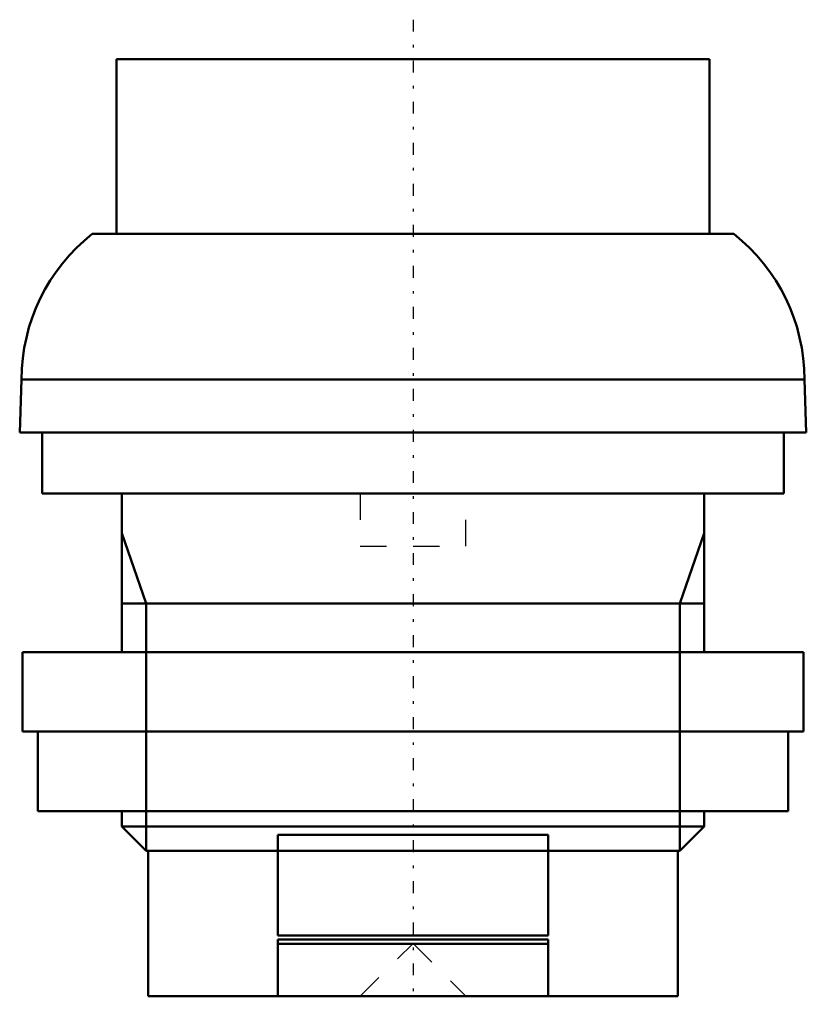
# Model space of a CAD drawing. Header units: millimetres. Extents: x -14.8 to 14.8, y -0.3 to 36.9.
import ezdxf

# ---------------------------------------------------------------- set-up
doc = ezdxf.new("R2010")
doc.units = ezdxf.units.MM
doc.linetypes.add('Center', pattern=[1.5, 0.45, -0.5, 0.05, -0.5])
doc.linetypes.add('Dashed', pattern=[2, 1, -1])
for name, color, linetype, lineweight in [('AM_0', 7, 'Continuous', 30), ('AM_10', 7, 'Continuous', 5), ('AM_3', 7, 'Dashed', 5), ('AM_7', 7, 'Center', 5)]:
    doc.layers.add(name, color=color, linetype=linetype, lineweight=lineweight)

msp = doc.modelspace()

# ---------------------------------------------------------------- linework, layer by layer
at = {"layer": 'AM_0', "color": 7, "linetype": 'Continuous', "lineweight": 50}
for p, q in [((-11.2, 35.4), (-11.2, 28.8)), ((-11.2, 35.4), (11.2, 35.4)), ((11.2, 28.8), (11.2, 35.4)), ((-12.11, 28.8), (12.11, 28.8)), ((-14.78, 23.305), (-14.85, 21.3)), ((-14.78, 23.305), (14.78, 23.305)), ((14.85, 21.3), (14.78, 23.305)), ((-14.85, 21.3), (14.85, 21.3)), ((-14, 21.3), (-14, 19)), ((14, 19), (14, 21.3)), ((-14, 19), (14, 19)), ((-11, 19), (-11, 13)), ((11, 13), (11, 19)), ((-14.75, 13), (-14.75, 10)), ((-14.75, 13), (14.75, 13)), ((14.75, 10), (14.75, 13)), ((-14.75, 10), (14.75, 10)), ((-14.162, 10), (-14.162, 7)), ((14.162, 7), (14.162, 10)), ((-14.162, 7), (14.162, 7)), ((-11, 7), (-11, 6.42)), ((11, 6.42), (11, 7)), ((-11, 6.42), (-10.08, 5.5)), ((-11, 6.42), (11, 6.42)), ((10.08, 5.5), (11, 6.42)), ((-5.1, 2.3), (-5.1, 6.1)), ((-5.1, 6.1), (5.1, 6.1)), ((5.1, 6.1), (5.1, 2.3)), ((-10.08, 5.5), (10.08, 5.5)), ((-10, 5.5), (-10, 0)), ((10, 0), (10, 5.5)), ((-5.1, 2.3), (5.1, 2.3)), ((-5.1, 0), (-5.1, 2.15)), ((-5.1, 2.15), (5.1, 2.15)), ((-5.1, 1.988), (5.1, 1.988)), ((5.1, 2.15), (5.1, 0)), ((-10, 0), (10, 0))]:
    msp.add_line(p, q, dxfattribs=at)
for centre, start, end in [((-7.78, 23.3), 128.2132, 179.9625), ((7.78, 23.3), 0.0375, 51.7868)]:
    msp.add_arc(centre, 7, start, end, dxfattribs=at)
at = {"layer": 'AM_10', "color": 7, "linetype": 'Continuous', "lineweight": 50}
for p, q in [((-11, 17.5), (-10.08, 14.844)), ((11, 17.5), (10.08, 14.844)), ((-11, 14.844), (11, 14.844)), ((-10.08, 5.5), (-10.08, 14.844)), ((10.08, 5.5), (10.08, 14.844))]:
    msp.add_line(p, q, dxfattribs=at)
at = {"layer": 'AM_3', "color": 6, "linetype": 'Dashed', "lineweight": 25}
for p, q in [((-2, 19), (-2, 17)), ((2, 17), (2, 19)), ((-2, 17), (2, 17)), ((-2, 0), (0, 2)), ((0, 2), (2, 0))]:
    msp.add_line(p, q, dxfattribs=at)
at = {"layer": 'AM_7', "color": 4, "linetype": 'Center', "lineweight": 25}
msp.add_line((0, 36.895), (0, -0.302), dxfattribs=at)

doc.saveas('drawing.dxf')
